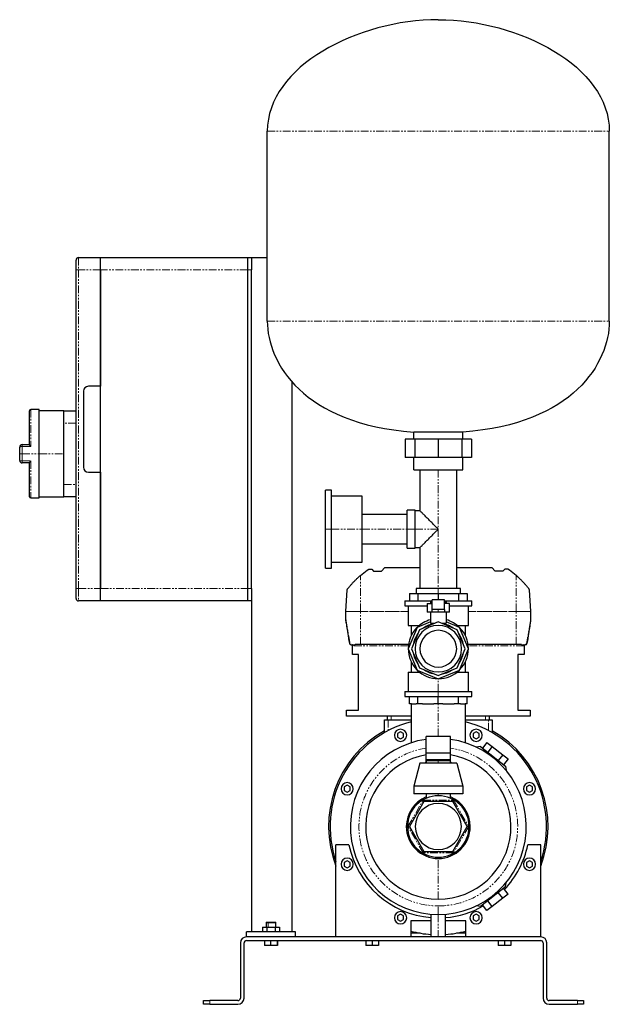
# Model space of a CAD drawing. Header units: millimetres. Extents: x 17 to 1288, y 24 to 827.
# Tile 4 of 4: x 807 to 1288, y 24 to 827. Entities that reach past the tile are written whole.
import ezdxf

# ---------------------------------------------------------------- set-up
doc = ezdxf.new("R2010")
doc.units = ezdxf.units.MM
doc.linetypes.add('PHANTOM', pattern=[12.7, 6.35, -1.27, 1.27, -1.27, 1.27, -1.27])

msp = doc.modelspace()

# ---------------------------------------------------------------- linework, layer by layer
at = {"color": 7, "linetype": 'Continuous', "lineweight": 25}
for p, q in [((1009.45, 581.16), (1009.45, 736.16)), ((1288.45, 581.16), (1288.45, 736.16)), ((853.45, 623.16), (853.45, 631.16)), ((855.45, 633.16), (873.45, 633.16)), ((873.45, 633.16), (993.45, 633.16)), ((873.45, 623.16), (873.45, 633.16)), ((993.45, 633.16), (996.45, 633.16)), ((993.45, 623.16), (993.45, 633.16)), ((996.45, 633.16), (1009.45, 633.16)), ((996.45, 633.16), (996.45, 623.16)), ((853.45, 363.16), (853.45, 623.16)), ((873.45, 363.16), (873.45, 623.16)), ((873.45, 623.16), (873.45, 528.16)), ((993.45, 363.16), (993.45, 623.16)), ((996.45, 363.16), (996.45, 623.16)), ((1029.45, 531.98), (1029.45, 83.16)), ((859.45, 524.16), (859.45, 462.16)), ((873.45, 528.16), (863.45, 528.16)), ((815.45, 480.54), (815.45, 508.16)), ((823.45, 509.16), (816.45, 509.16)), ((823.45, 473.16), (823.45, 509.16)), ((843.45, 508.16), (823.45, 508.16)), ((843.45, 508.16), (853.45, 508.16)), ((843.45, 498.16), (843.45, 508.16)), ((843.45, 473.16), (843.45, 498.16)), ((1168.95, 490.85), (1128.95, 490.85)), ((1128.95, 485.16), (1128.95, 490.85)), ((1168.95, 485.16), (1168.95, 490.85)), ((1121.89, 485.16), (1121.89, 470.16)), ((1129.81, 485.16), (1121.89, 485.16)), ((1129.81, 485.16), (1129.81, 470.16)), ((1148.95, 485.16), (1129.81, 485.16)), ((1148.95, 485.16), (1148.95, 470.16)), ((1168.08, 485.16), (1148.95, 485.16)), ((1168.08, 485.16), (1168.08, 470.16)), ((1176.01, 485.16), (1168.08, 485.16)), ((1176.01, 485.16), (1176.01, 470.16)), ((807.45, 473.16), (807.45, 478.66)), ((809.45, 480.66), (815.45, 480.66)), ((807.45, 467.66), (807.45, 473.16)), ((815.45, 438.16), (815.45, 465.77)), ((823.45, 437.16), (823.45, 473.16)), ((843.45, 448.16), (843.45, 473.16)), ((1129.81, 470.16), (1121.89, 470.16)), ((1128.95, 460.16), (1128.95, 470.16)), ((1148.95, 470.16), (1129.81, 470.16)), ((1168.08, 470.16), (1148.95, 470.16)), ((1176.01, 470.16), (1168.08, 470.16)), ((1168.95, 460.16), (1168.95, 470.16)), ((815.45, 465.66), (809.45, 465.66)), ((863.45, 458.16), (873.45, 458.16)), ((873.45, 458.16), (873.45, 363.16)), ((1128.95, 460.16), (1168.95, 460.16)), ((1133.95, 460.16), (1133.95, 426.66)), ((1163.95, 363.16), (1163.95, 460.16)), ((843.45, 438.16), (843.45, 448.16)), ((1061.85, 443.46), (1056.85, 443.46)), ((1056.85, 411.66), (1056.85, 443.46)), ((1061.85, 411.66), (1061.85, 443.46)), ((816.45, 437.16), (823.45, 437.16)), ((823.45, 438.16), (843.45, 438.16)), ((853.45, 438.16), (843.45, 438.16)), ((1086.85, 438.46), (1061.85, 438.46)), ((1086.85, 411.66), (1086.85, 438.46)), ((1129.95, 427.16), (1123.45, 427.16)), ((1123.45, 411.66), (1123.45, 427.16)), ((1129.95, 411.66), (1129.95, 427.16)), ((1133.95, 426.66), (1129.95, 426.66)), ((1123.45, 423.66), (1086.85, 423.66)), ((1056.85, 379.86), (1056.85, 411.66)), ((1061.85, 379.86), (1061.85, 411.66)), ((1086.85, 384.86), (1086.85, 411.66)), ((1123.45, 396.16), (1123.45, 411.66)), ((1129.95, 396.16), (1129.95, 411.66)), ((1086.85, 399.66), (1123.45, 399.66)), ((1123.45, 396.16), (1129.95, 396.16)), ((1129.95, 396.66), (1133.95, 396.66)), ((1133.95, 396.66), (1133.95, 363.16)), ((1056.85, 379.86), (1061.85, 379.86)), ((1061.85, 384.86), (1086.85, 384.86)), ((1090.98, 378.23), (1092.22, 378.91)), ((1092.22, 378.91), (1094.71, 378.91)), ((1094.71, 378.91), (1096.18, 377.45)), ((1096.18, 377.45), (1102.47, 377.45)), ((1102.47, 377.45), (1105.27, 380.46)), ((1105.27, 380.46), (1133.95, 380.46)), ((1163.95, 380.46), (1192.62, 380.46)), ((1195.43, 377.45), (1192.62, 380.46)), ((1201.71, 377.45), (1195.43, 377.45)), ((1203.19, 378.91), (1201.71, 377.45)), ((1205.68, 378.91), (1203.19, 378.91)), ((1206.92, 378.23), (1205.68, 378.91)), ((853.45, 355.16), (853.45, 363.16)), ((873.45, 353.16), (873.45, 363.16)), ((993.45, 353.16), (993.45, 363.16)), ((996.45, 363.16), (996.45, 353.16)), ((1073.57, 344.58), (1074.5, 362.26)), ((1130.95, 363.16), (1130.95, 359.16)), ((1148.95, 363.16), (1130.95, 363.16)), ((1166.95, 363.16), (1148.95, 363.16)), ((1166.95, 359.16), (1166.95, 363.16)), ((1224.33, 344.58), (1223.4, 362.26)), ((1125.5, 359.16), (1125.5, 353.16)), ((1125.5, 359.16), (1132.37, 359.16)), ((1132.37, 359.16), (1132.37, 353.16)), ((1132.37, 359.16), (1148.95, 359.16)), ((1143.95, 346.24), (1143.95, 353.91)), ((1153.95, 353.91), (1143.95, 353.91)), ((1148.95, 359.16), (1148.95, 353.91)), ((1148.95, 359.16), (1165.53, 359.16)), ((1153.95, 346.24), (1153.95, 353.91)), ((1165.53, 359.16), (1165.53, 353.16)), ((1165.53, 359.16), (1172.4, 359.16)), ((1172.4, 359.16), (1172.4, 353.16)), ((873.45, 353.16), (855.45, 353.16)), ((993.45, 353.16), (873.45, 353.16)), ((996.45, 353.16), (993.45, 353.16)), ((996.45, 353.16), (996.45, 83.16)), ((1121.52, 353.16), (1121.52, 349.16)), ((1121.52, 353.16), (1143.95, 353.16)), ((1121.52, 349.16), (1139.95, 349.16)), ((1124.44, 349.16), (1124.44, 333.16)), ((1139.95, 350.91), (1139.95, 343.91)), ((1139.95, 350.91), (1143.95, 350.91)), ((1142.45, 352.31), (1142.45, 350.91)), ((1142.45, 352.31), (1143.95, 352.31)), ((1148.95, 346.24), (1143.95, 346.24)), ((1153.95, 346.24), (1148.95, 346.24)), ((1153.95, 353.16), (1176.38, 353.16)), ((1153.95, 352.31), (1155.45, 352.31)), ((1157.95, 350.91), (1153.95, 350.91)), ((1155.45, 352.31), (1155.45, 350.91)), ((1157.95, 343.91), (1157.95, 350.91)), ((1157.95, 349.16), (1176.38, 349.16)), ((1173.45, 333.16), (1173.45, 349.16)), ((1176.38, 349.16), (1176.38, 353.16)), ((1073.58, 337.67), (1073.57, 344.53)), ((1143.95, 343.91), (1139.95, 343.91)), ((1142.45, 343.91), (1142.45, 334.88)), ((1148.95, 343.91), (1143.95, 343.91)), ((1153.95, 343.91), (1148.95, 343.91)), ((1157.95, 343.91), (1153.95, 343.91)), ((1155.45, 343.91), (1155.45, 334.88)), ((1224.32, 337.67), (1224.33, 344.53)), ((1131.59, 331.52), (1124.39, 314.16)), ((1124.44, 333.16), (1133.48, 333.16)), ((1126.84, 333.16), (1126.84, 324.72)), ((1133.49, 329.61), (1127.09, 314.16)), ((1142.45, 336.02), (1131.59, 331.52)), ((1148.95, 336.02), (1133.49, 329.61)), ((1142.45, 334.88), (1146.21, 334.88)), ((1164.41, 329.61), (1148.95, 336.02)), ((1151.69, 334.88), (1155.45, 334.88)), ((1166.31, 331.52), (1155.45, 336.02)), ((1170.81, 314.16), (1164.41, 329.61)), ((1164.42, 333.16), (1173.45, 333.16)), ((1173.5, 314.16), (1166.31, 331.52)), ((1171.05, 324.72), (1171.05, 333.16)), ((1077.95, 317.46), (1077.64, 317.46)), ((1078.95, 309.46), (1078.95, 317.46)), ((1078.95, 317.46), (1079.12, 317.46)), ((1085.45, 317.46), (1081.08, 317.46)), ((1124.67, 317.46), (1085.45, 317.46)), ((1124.39, 314.16), (1131.59, 296.79)), ((1127.09, 314.16), (1133.49, 298.7)), ((1164.41, 298.7), (1170.81, 314.16)), ((1166.31, 296.79), (1173.5, 314.16)), ((1212.45, 317.46), (1173.23, 317.46)), ((1216.81, 317.46), (1212.45, 317.46)), ((1218.78, 317.46), (1218.95, 317.46)), ((1218.95, 317.46), (1218.95, 309.46)), ((1220.26, 317.46), (1219.95, 317.46)), ((1083.95, 309.46), (1078.95, 309.46)), ((1083.95, 264.16), (1083.95, 309.46)), ((1218.95, 309.46), (1213.95, 309.46)), ((1213.95, 309.46), (1213.95, 264.16)), ((1126.84, 303.59), (1126.84, 295.16)), ((1133.49, 298.7), (1148.95, 292.29)), ((1148.95, 292.29), (1164.41, 298.7)), ((1171.05, 295.16), (1171.05, 303.59)), ((1124.44, 295.16), (1124.44, 279.16)), ((1124.44, 295.16), (1133.48, 295.16)), ((1131.59, 296.79), (1148.95, 289.6)), ((1148.95, 289.6), (1166.31, 296.79)), ((1164.42, 295.16), (1173.45, 295.16)), ((1173.45, 279.16), (1173.45, 295.16)), ((1121.52, 279.16), (1121.52, 275.16)), ((1121.52, 279.16), (1148.95, 279.16)), ((1121.52, 275.16), (1148.95, 275.16)), ((1125.5, 269.16), (1125.5, 275.16)), ((1132.37, 269.16), (1132.37, 275.16)), ((1148.95, 279.16), (1176.38, 279.16)), ((1148.95, 275.16), (1176.38, 275.16)), ((1148.95, 269.16), (1148.95, 275.16)), ((1165.53, 269.16), (1165.53, 275.16)), ((1172.4, 269.16), (1172.4, 275.16)), ((1176.38, 275.16), (1176.38, 279.16)), ((1126.99, 269.16), (1125.5, 269.16)), ((1126.7, 269.16), (1126.7, 237.37)), ((1126.99, 269.16), (1130.87, 269.16)), ((1132.37, 269.16), (1130.87, 269.16)), ((1135.97, 269.16), (1132.37, 269.16)), ((1135.97, 269.16), (1145.34, 269.16)), ((1148.95, 269.16), (1145.34, 269.16)), ((1152.56, 269.16), (1148.95, 269.16)), ((1152.56, 269.16), (1161.92, 269.16)), ((1165.53, 269.16), (1161.92, 269.16)), ((1167.02, 269.16), (1165.53, 269.16)), ((1167.02, 269.16), (1170.9, 269.16)), ((1172.4, 269.16), (1170.9, 269.16)), ((1171.2, 237.37), (1171.2, 269.16)), ((1073.95, 259.16), (1073.95, 264.16)), ((1073.95, 264.16), (1083.95, 264.16)), ((1126.7, 259.16), (1073.95, 259.16)), ((1107.45, 256.16), (1107.45, 259.16)), ((1223.95, 259.16), (1171.2, 259.16)), ((1190.45, 259.16), (1190.45, 256.16)), ((1213.95, 264.16), (1223.95, 264.16)), ((1223.95, 264.16), (1223.95, 259.16)), ((1104.95, 245.65), (1104.95, 256.16)), ((1104.95, 256.16), (1107.95, 256.16)), ((1107.95, 256.16), (1126.7, 256.16)), ((1171.2, 256.16), (1189.95, 256.16)), ((1189.95, 256.16), (1192.95, 256.16)), ((1192.95, 256.16), (1192.95, 245.65)), ((1118.14, 246.41), (1115.64, 244.97)), ((1115.64, 244.97), (1115.64, 242.08)), ((1115.64, 242.08), (1118.14, 240.64)), ((1120.64, 244.97), (1118.14, 246.41)), ((1118.14, 240.64), (1120.64, 242.08)), ((1120.64, 242.08), (1120.64, 244.97)), ((1158.95, 242.67), (1138.95, 242.67)), ((1138.95, 229.34), (1138.95, 242.67)), ((1158.95, 229.34), (1158.95, 242.67)), ((1179.75, 246.41), (1177.25, 244.97)), ((1177.25, 244.97), (1177.25, 242.08)), ((1177.25, 242.08), (1179.75, 240.64)), ((1182.25, 244.97), (1179.75, 246.41)), ((1179.75, 240.64), (1182.25, 242.08)), ((1182.25, 242.08), (1182.25, 244.97)), ((1183.34, 234.29), (1179.93, 233.87)), ((1183.34, 234.29), (1203.83, 218.28)), ((1188.63, 237.77), (1184.94, 233.04)), ((1188.63, 237.77), (1192.96, 234.39)), ((1192.96, 234.39), (1189.26, 229.66)), ((1192.96, 234.39), (1201.6, 227.64)), ((1138.95, 220.76), (1138.95, 229.34)), ((1138.95, 229.34), (1158.95, 229.34)), ((1158.95, 220.76), (1158.95, 229.34)), ((1201.6, 227.64), (1197.91, 222.91)), ((1201.6, 227.64), (1205.92, 224.26)), ((1133.95, 220.76), (1128.95, 202.01)), ((1163.95, 220.76), (1133.95, 220.76)), ((1138.95, 221.92), (1137.95, 220.76)), ((1139.95, 223.76), (1138.95, 222.76)), ((1138.95, 222.76), (1138.95, 220.76)), ((1148.95, 222.76), (1138.95, 222.76)), ((1139.95, 223.76), (1148.95, 223.76)), ((1148.95, 223.76), (1157.95, 223.76)), ((1158.95, 222.76), (1148.95, 222.76)), ((1158.95, 222.76), (1157.95, 223.76)), ((1158.95, 220.76), (1158.95, 222.76)), ((1159.95, 220.76), (1158.95, 221.92)), ((1163.95, 220.76), (1168.95, 202.01)), ((1205.92, 224.26), (1202.23, 219.53)), ((1203.83, 218.28), (1204.25, 214.87)), ((1074.58, 202.85), (1072.08, 201.4)), ((1072.08, 201.4), (1072.08, 198.52)), ((1077.08, 201.4), (1074.58, 202.85)), ((1077.08, 198.52), (1077.08, 201.4)), ((1128.95, 202.01), (1128.95, 195.76)), ((1168.95, 202.01), (1128.95, 202.01)), ((1168.95, 202.01), (1168.95, 195.76)), ((1223.32, 202.85), (1220.82, 201.4)), ((1220.82, 201.4), (1220.82, 198.52)), ((1225.82, 201.4), (1223.32, 202.85)), ((1225.82, 198.52), (1225.82, 201.4)), ((1072.08, 198.52), (1074.58, 197.07)), ((1074.58, 197.07), (1077.08, 198.52)), ((1168.95, 195.76), (1128.95, 195.76)), ((1138.95, 195.76), (1138.95, 192.18)), ((1158.95, 192.18), (1158.95, 195.76)), ((1220.82, 198.52), (1223.32, 197.07)), ((1223.32, 197.07), (1225.82, 198.52)), ((1137.14, 189.61), (1125.33, 169.16)), ((1160.76, 189.61), (1137.14, 189.61)), ((1172.56, 169.16), (1160.76, 189.61)), ((1125.33, 169.16), (1137.14, 148.71)), ((1160.76, 148.71), (1172.56, 169.16)), ((1065.45, 79.16), (1065.45, 154.16)), ((1075.97, 154.16), (1065.45, 154.16)), ((1232.45, 154.16), (1221.92, 154.16)), ((1232.45, 79.16), (1232.45, 154.16)), ((1137.14, 148.71), (1160.76, 148.71)), ((1074.58, 141.24), (1072.08, 139.79)), ((1072.08, 139.79), (1072.08, 136.91)), ((1072.08, 136.91), (1074.58, 135.46)), ((1077.08, 139.79), (1074.58, 141.24)), ((1074.58, 135.46), (1077.08, 136.91)), ((1077.08, 136.91), (1077.08, 139.79)), ((1223.32, 141.24), (1220.82, 139.79)), ((1220.82, 139.79), (1220.82, 136.91)), ((1220.82, 136.91), (1223.32, 135.46)), ((1225.82, 139.79), (1223.32, 141.24)), ((1223.32, 135.46), (1225.82, 136.91)), ((1225.82, 136.91), (1225.82, 139.79)), ((1203.83, 120.03), (1204.25, 123.44)), ((1203.83, 120.03), (1183.34, 104.02)), ((1201.6, 110.67), (1197.91, 115.4)), ((1205.92, 114.05), (1201.6, 110.67)), ((1205.92, 114.05), (1202.23, 118.78)), ((1183.34, 104.02), (1179.93, 104.44)), ((1188.63, 100.54), (1184.94, 105.27)), ((1192.96, 103.92), (1189.26, 108.65)), ((1201.6, 110.67), (1192.96, 103.92)), ((1118.14, 97.67), (1115.64, 96.23)), ((1120.64, 96.23), (1118.14, 97.67)), ((1142.95, 97.66), (1142.95, 79.16)), ((1154.95, 79.16), (1154.95, 97.66)), ((1179.75, 97.67), (1177.25, 96.23)), ((1182.25, 96.23), (1179.75, 97.67)), ((1192.96, 103.92), (1188.63, 100.54)), ((1008.75, 91.16), (1008.45, 90.86)), ((1008.45, 90.86), (1008.45, 87.16)), ((1008.45, 90.86), (1010.26, 90.86)), ((1008.75, 91.16), (1010.42, 91.16)), ((1010.26, 90.86), (1016.45, 90.86)), ((1010.42, 91.16), (1016.15, 91.16)), ((1016.45, 90.86), (1016.15, 91.16)), ((1016.45, 87.16), (1016.45, 90.86)), ((1115.64, 96.23), (1115.64, 93.34)), ((1115.64, 93.34), (1118.14, 91.9)), ((1118.14, 91.9), (1120.64, 93.34)), ((1120.64, 93.34), (1120.64, 96.23)), ((1142.95, 92.16), (1126.45, 92.16)), ((1126.45, 92.16), (1126.45, 79.16)), ((1171.45, 92.16), (1154.95, 92.16)), ((1171.45, 79.16), (1171.45, 92.16)), ((1177.25, 96.23), (1177.25, 93.34)), ((1177.25, 93.34), (1179.75, 91.9)), ((1179.75, 91.9), (1182.25, 93.34)), ((1182.25, 93.34), (1182.25, 96.23)), ((992.45, 79.16), (992.45, 83.16)), ((1032.45, 83.16), (992.45, 83.16)), ((1005.52, 87.16), (1005.52, 83.16)), ((1005.52, 87.16), (1008.98, 87.16)), ((1008.98, 87.16), (1008.98, 83.16)), ((1008.98, 87.16), (1015.91, 87.16)), ((1015.91, 87.16), (1015.91, 83.16)), ((1015.91, 87.16), (1019.38, 87.16)), ((1019.38, 87.16), (1019.38, 83.16)), ((1032.45, 79.16), (1032.45, 83.16)), ((1134.15, 82.16), (1126.45, 82.16)), ((1171.45, 82.16), (1163.75, 82.16)), ((987.45, 74.16), (987.45, 29.16)), ((990.45, 29.16), (990.45, 74.16)), ((1232.45, 79.16), (992.45, 79.16)), ((992.45, 76.16), (1232.45, 76.16)), ((1007.1, 76.16), (1007.1, 72.16)), ((1012.12, 76.16), (1012.12, 72.16)), ((1017.47, 76.16), (1017.47, 72.16)), ((1017.8, 76.16), (1017.8, 72.16)), ((1089.75, 76.16), (1089.75, 72.16)), ((1094.95, 76.16), (1094.95, 72.16)), ((1100.14, 76.16), (1100.14, 72.16)), ((1197.75, 76.16), (1197.75, 72.16)), ((1202.95, 76.16), (1202.95, 72.16)), ((1208.14, 76.16), (1208.14, 72.16)), ((1234.45, 74.16), (1234.45, 29.16)), ((1237.45, 29.16), (1237.45, 74.16)), ((1012.12, 72.16), (1007.1, 72.16)), ((1017.47, 72.16), (1012.12, 72.16)), ((1017.8, 72.16), (1017.47, 72.16)), ((1094.95, 72.16), (1089.75, 72.16)), ((1100.14, 72.16), (1094.95, 72.16)), ((1202.95, 72.16), (1197.75, 72.16)), ((1208.14, 72.16), (1202.95, 72.16)), ((957.45, 24.16), (957.45, 27.16)), ((957.45, 27.16), (962.45, 27.16)), ((962.45, 24.16), (957.45, 24.16)), ((985.45, 27.16), (962.45, 27.16)), ((962.45, 24.16), (985.45, 24.16)), ((1262.45, 27.16), (1239.45, 27.16)), ((1239.45, 24.16), (1262.45, 24.16)), ((1262.45, 27.16), (1267.45, 27.16)), ((1267.45, 24.16), (1262.45, 24.16)), ((1267.45, 27.16), (1267.45, 24.16))]:
    msp.add_line(p, q, dxfattribs=at)
at = {"color": 8, "linetype": 'PHANTOM', "lineweight": 18}
for p, q in [((1009.45, 736.16), (1288.45, 736.16)), ((855.45, 633.16), (855.45, 623.16)), ((855.45, 623.16), (853.45, 623.16)), ((855.45, 623.16), (855.45, 363.16)), ((873.45, 623.16), (855.45, 623.16)), ((993.45, 623.16), (873.45, 623.16)), ((996.45, 623.16), (993.45, 623.16)), ((1009.45, 581.16), (1288.45, 581.16)), ((816.45, 509.16), (816.45, 478.98)), ((853.45, 498.16), (843.45, 498.16)), ((809.45, 480.66), (809.45, 478.98)), ((809.45, 478.98), (809.45, 473.16)), ((816.45, 478.98), (809.45, 478.98)), ((809.45, 473.16), (807.45, 473.16)), ((809.45, 473.16), (809.45, 467.33)), ((809.45, 473.16), (823.45, 473.16)), ((809.45, 467.33), (816.45, 467.33)), ((809.45, 465.66), (809.45, 467.33)), ((816.45, 467.33), (816.45, 437.16)), ((823.45, 473.16), (843.45, 473.16)), ((1148.95, 460.16), (1148.95, 411.66)), ((843.45, 448.16), (853.45, 448.16)), ((1056.85, 411.66), (1061.85, 411.66)), ((1061.85, 411.66), (1086.85, 411.66)), ((1086.85, 411.66), (1123.45, 411.66)), ((1123.45, 411.66), (1129.95, 411.66)), ((1129.95, 411.66), (1148.95, 411.66)), ((1148.95, 411.66), (1148.95, 363.16)), ((1085.45, 344.58), (1085.45, 373.94)), ((1212.45, 344.58), (1212.45, 373.94)), ((855.45, 363.16), (853.45, 363.16)), ((855.45, 363.16), (855.45, 353.16)), ((855.45, 363.16), (873.45, 363.16)), ((873.45, 363.16), (993.45, 363.16)), ((993.45, 363.16), (996.45, 363.16)), ((1148.95, 359.16), (1148.95, 363.16)), ((1148.95, 343.91), (1148.95, 346.24)), ((1073.57, 344.58), (1085.45, 344.58)), ((1085.45, 344.53), (1073.57, 344.53)), ((1085.45, 344.58), (1085.45, 344.53)), ((1085.45, 344.58), (1124.44, 344.58)), ((1124.44, 344.58), (1085.45, 344.53)), ((1085.45, 317.46), (1085.45, 344.53)), ((1173.45, 344.58), (1212.45, 344.58)), ((1212.45, 344.53), (1173.45, 344.58)), ((1212.45, 344.58), (1212.45, 344.53)), ((1212.45, 344.58), (1224.33, 344.58)), ((1224.33, 344.53), (1212.45, 344.53)), ((1212.45, 317.46), (1212.45, 344.53)), ((1124.56, 316.46), (1079.12, 316.46)), ((1218.77, 316.46), (1173.34, 316.46)), ((1148.95, 279.16), (1148.95, 289.6)), ((1148.95, 275.16), (1148.95, 279.16)), ((1148.95, 242.67), (1148.95, 269.16)), ((1110.45, 259.16), (1110.45, 256.16)), ((1187.45, 256.16), (1187.45, 259.16)), ((1107.95, 256.16), (1107.95, 247.3)), ((1189.95, 247.3), (1189.95, 256.16)), ((1148.95, 223.76), (1148.95, 222.76)), ((1148.95, 222.76), (1148.95, 220.76)), ((1148.95, 195.76), (1148.95, 194.26)), ((1124.18, 169.16), (1136.56, 190.61)), ((1136.56, 190.61), (1161.33, 190.61)), ((1161.33, 190.61), (1173.72, 169.16)), ((1136.56, 147.71), (1124.18, 169.16)), ((1173.72, 169.16), (1161.33, 147.71)), ((1161.33, 147.71), (1136.56, 147.71)), ((1148.95, 109.91), (1148.95, 143.06)), ((1148.95, 97.41), (1148.95, 104.41)), ((1148.95, 97.41), (1148.95, 79.16)), ((1010.42, 91.16), (1010.26, 90.86)), ((1010.26, 87.16), (1010.26, 90.86)), ((962.45, 27.16), (962.45, 24.16)), ((1262.45, 24.16), (1262.45, 27.16))]:
    msp.add_line(p, q, dxfattribs=at)
at = {"color": 7, "linetype": 'Continuous', "lineweight": 25, "flags": 128}
for points in [[(1079.12, 316.46), (1079.12, 317.02), (1079.12, 317.46)], [(1218.78, 317.46), (1218.78, 316.9), (1218.77, 316.46)], [(1127.73, 82.16), (1126.68, 82.42), (1126.45, 82.48)], [(1171.45, 82.48), (1171.22, 82.42), (1170.17, 82.16)]]:
    msp.add_lwpolyline(points, dxfattribs=at)
at = {"color": 7, "linetype": 'Continuous', "lineweight": 25}
for centre, radius, start, end in [((855.45, 631.16), 2, 90, 180), ((863.45, 524.16), 4, 90, 180), ((816.45, 508.16), 1, 90, 180), ((809.45, 478.66), 2, 90, 180), ((809.45, 467.66), 2, 180, 270), ((863.45, 462.16), 4, 180, 270), ((816.45, 438.16), 1, 180, 270), ((855.45, 355.16), 2, 180, 270), ((1074.57, 344.53), 1, 177, 180.1), ((1074.58, 337.67), 1, 180.1, 189.05406), ((1148.95, 314.16), 24.5, 105.38514, 134.68742), ((1148.95, 314.16), 24.5, 45.31258, 74.61486), ((1223.32, 337.67), 1, 350.94594, 359.9), ((1223.33, 344.53), 1, 359.9, 3), ((1148.95, 314.16), 24.5, 135.31258, 180), ((1148.95, 314.16), 18.97, 90, 270), ((1148.95, 314.16), 20.73, 99.50736, 125.49264), ((1148.95, 314.16), 18.97, 270, 90), ((1148.95, 314.16), 20.73, 54.50736, 80.49264), ((1148.95, 314.16), 24.5, 0, 44.68742), ((1148.95, 314.16), 20.73, 144.50736, 170.49264), ((1148.95, 314.16), 15, 90, 270), ((1148.95, 314.16), 15, 270, 90), ((1148.95, 314.16), 20.73, 9.50736, 35.49264), ((1148.95, 314.16), 24.5, 180, 224.68742), ((1148.95, 314.16), 24.5, 315.31258, 0), ((1148.95, 314.16), 20.73, 189.50736, 215.49264), ((1148.95, 314.16), 20.73, 324.50736, 350.49264), ((1148.95, 314.16), 20.73, 234.50736, 260.49264), ((1148.95, 314.16), 20.73, 279.50736, 305.49264), ((1148.95, 314.16), 24.5, 225.31258, 269.68742), ((1148.95, 314.16), 24.5, 270.31258, 314.68742), ((1148.95, 169.16), 88.25, 104.60327, 198.88402), ((1148.95, 169.16), 88.25, 341.11598, 75.39673), ((1148.95, 169.16), 89.55, 119.42906, 201.18159), ((1118.14, 243.53), 5, 90, 270), ((1118.14, 243.53), 5, 270, 90), ((1179.75, 243.53), 5, 90, 270), ((1179.75, 243.53), 5, 270, 90), ((1148.95, 169.16), 89.55, 338.81841, 60.57094), ((1148.95, 169.16), 71.75, 98.01156, 270), ((1148.95, 169.16), 71.75, 270, 81.98844), ((1148.95, 169.16), 59.25, 99.71668, 270), ((1148.95, 169.16), 59.25, 270, 80.28332), ((1074.58, 199.96), 5, 90, 270), ((1074.58, 199.96), 5, 270, 90), ((1223.32, 199.96), 5, 90, 270), ((1223.32, 199.96), 5, 270, 90), ((1148.95, 169.16), 26.1, 112.52843, 180), ((1148.95, 169.16), 25.1, 0, 180), ((1148.95, 169.16), 26.1, 0, 67.47157), ((1148.95, 169.16), 18.83, 0, 180), ((1148.95, 169.16), 26.1, 180, 0), ((1148.95, 169.16), 25.1, 180, 0), ((1148.95, 169.16), 18.83, 180, 0), ((1148.95, 169.16), 74.5, 191.61546, 265.38057), ((1148.95, 169.16), 74.5, 316.46723, 348.38454), ((1074.58, 138.35), 5, 90, 270), ((1074.58, 138.35), 5, 270, 90), ((1223.32, 138.35), 5, 90, 270), ((1223.32, 138.35), 5, 270, 90), ((1118.14, 94.78), 5, 90, 270), ((1118.14, 94.78), 5, 270, 90), ((1148.95, 169.16), 74.5, 274.61943, 299.53277), ((1179.75, 94.78), 5, 90, 270), ((1179.75, 94.78), 5, 270, 90), ((1148.95, 169.16), 88.25, 255.22893, 266.10153), ((1148.95, 169.16), 88.25, 273.89847, 284.77107), ((992.45, 74.16), 5, 90, 180), ((992.45, 74.16), 2, 90, 180), ((1232.45, 74.16), 5, 0, 90), ((1232.45, 74.16), 2, 0, 90), ((985.45, 29.16), 5, 270, 0), ((985.45, 29.16), 2, 270, 0), ((1239.45, 29.16), 5, 180, 270), ((1239.45, 29.16), 2, 180, 270)]:
    msp.add_arc(centre, radius, start, end, dxfattribs=at)
at = {"color": 8, "linetype": 'PHANTOM', "lineweight": 18}
for centre, radius, start, end in [((808.96, 475.65), 3.37, 81.68985, 116.68782), ((808.96, 470.67), 3.37, 243.31218, 278.31015), ((1148.95, 169.16), 64.75, 98.88433, 270), ((1148.95, 169.16), 64.75, 270, 81.11567)]:
    msp.add_arc(centre, radius, start, end, dxfattribs=at)
at = {"color": 7, "linetype": 'Continuous', "lineweight": 25}
for points in [[(1148.95, 827.16), (1083.44, 827.16), (1009.45, 789.3), (1009.45, 736.16)], [(1148.95, 827.16), (1214.46, 827.16), (1288.45, 789.3), (1288.45, 736.16)], [(1009.45, 581.16), (1009.45, 547.57), (1038.64, 497.32), (1128.95, 490.85)], [(1288.45, 581.16), (1288.45, 547.57), (1259.26, 497.32), (1168.95, 490.85)], [(1085.45, 373.94), (1087.22, 375.45), (1089.07, 376.89), (1090.98, 378.23)], [(1212.45, 373.94), (1210.68, 375.45), (1208.83, 376.89), (1206.92, 378.23)]]:
    msp.add_open_spline(points, degree=3, dxfattribs=at)
for points, knots in [([(816.45, 478.98), (816.42, 479.02), (816.37, 479.1), (816.29, 479.21), (816.22, 479.3), (816.16, 479.38), (816.07, 479.52), (815.95, 479.69), (815.79, 479.9), (815.66, 480.1), (815.56, 480.26), (815.49, 480.38), (815.46, 480.48), (815.45, 480.52), (815.45, 480.54)], [0, 0, 0, 0, 0.063856, 0.120873, 0.171052, 0.214393, 0.250897, 0.383944, 0.499792, 0.631929, 0.749742, 0.839158, 0.922245, 1, 1, 1, 1]), ([(815.45, 465.77), (815.45, 465.78), (815.45, 465.8), (815.46, 465.84), (815.47, 465.88), (815.5, 465.93), (815.52, 465.98), (815.57, 466.07), (815.66, 466.21), (815.79, 466.41), (815.95, 466.62), (816.1, 466.84), (816.27, 467.07), (816.38, 467.24), (816.45, 467.33)], [0, 0, 0, 0, 0.038302, 0.077798, 0.118633, 0.160938, 0.20483, 0.250416, 0.368189, 0.500359, 0.616166, 0.749246, 0.853253, 1, 1, 1, 1]), ([(1148.95, 411.66), (1148.32, 412.28), (1147.66, 412.94), (1146.26, 414.35), (1145.52, 415.09), (1143.98, 416.62), (1143.18, 417.42), (1141.57, 419.04), (1140.75, 419.86), (1139.15, 421.46), (1138.37, 422.24), (1136.93, 423.68), (1136.27, 424.34), (1135.16, 425.44), (1134.71, 425.89), (1134.11, 426.5), (1133.95, 426.66), (1133.95, 426.66)], [0, 0, 0, 0, 0.125, 0.125, 0.25, 0.25, 0.375, 0.375, 0.5, 0.5, 0.625, 0.625, 0.75, 0.75, 0.875, 0.875, 1, 1, 1, 1]), ([(1133.95, 396.66), (1133.95, 396.66), (1134.11, 396.81), (1134.71, 397.42), (1135.16, 397.87), (1136.27, 398.97), (1136.93, 399.63), (1138.37, 401.07), (1139.15, 401.86), (1140.75, 403.46), (1141.57, 404.27), (1143.18, 405.89), (1143.98, 406.69), (1145.52, 408.22), (1146.26, 408.96), (1147.66, 410.37), (1148.32, 411.03), (1148.95, 411.66)], [0, 0, 0, 0, 0.125, 0.125, 0.25, 0.25, 0.375, 0.375, 0.5, 0.5, 0.625, 0.625, 0.75, 0.75, 0.875, 0.875, 1, 1, 1, 1]), ([(1074.5, 362.26), (1074.5, 362.26), (1074.5, 362.26), (1074.51, 362.28), (1074.52, 362.3), (1074.55, 362.33), (1074.57, 362.37), (1074.61, 362.41), (1074.65, 362.47), (1074.7, 362.53), (1074.75, 362.6), (1074.89, 362.78), (1075.16, 363.14), (1075.64, 363.75), (1076.21, 364.46), (1076.84, 365.22), (1077.53, 366.05), (1078.52, 367.17), (1079.59, 368.35), (1080.74, 369.53), (1081.63, 370.43), (1082.55, 371.32), (1083.34, 372.06), (1083.98, 372.65), (1084.47, 373.09), (1084.96, 373.51), (1085.29, 373.8), (1085.45, 373.94)], [0, 0, 0, 0, 0.012261, 0.024517, 0.03679, 0.049101, 0.06147, 0.073919, 0.086467, 0.099134, 0.11194, 0.124903, 0.185586, 0.250113, 0.310905, 0.375035, 0.436448, 0.500087, 0.624469, 0.68702, 0.74985, 0.812641, 0.875038, 0.906629, 0.937962, 0.969073, 1, 1, 1, 1]), ([(1223.4, 362.26), (1223.4, 362.26), (1223.4, 362.26), (1223.39, 362.28), (1223.37, 362.3), (1223.35, 362.33), (1223.32, 362.36), (1223.29, 362.41), (1223.25, 362.47), (1223.2, 362.53), (1223.14, 362.6), (1223.01, 362.78), (1222.73, 363.14), (1222.26, 363.74), (1221.69, 364.45), (1221.07, 365.21), (1220.37, 366.03), (1219.39, 367.16), (1218.3, 368.35), (1217.16, 369.53), (1216.24, 370.45), (1215.32, 371.35), (1214.52, 372.09), (1213.9, 372.67), (1213.4, 373.11), (1212.92, 373.53), (1212.6, 373.8), (1212.45, 373.94)], [0, 0, 0, 0, 0.012117, 0.024284, 0.036513, 0.048817, 0.061209, 0.073701, 0.086304, 0.09903, 0.111891, 0.124898, 0.184762, 0.250107, 0.309388, 0.375028, 0.433854, 0.500081, 0.624465, 0.68709, 0.749847, 0.817639, 0.875036, 0.908188, 0.940061, 0.970663, 1, 1, 1, 1]), ([(1143.95, 343.91), (1143.95, 343.96), (1143.95, 344.08), (1143.95, 344.28), (1143.95, 344.5), (1143.95, 344.76), (1143.95, 345.12), (1143.95, 345.62), (1143.95, 346.02), (1143.95, 346.24)], [0, 0, 0, 0, 0.078024, 0.167034, 0.26703, 0.378016, 0.499991, 0.726691, 1, 1, 1, 1]), ([(1153.95, 346.24), (1153.95, 346.02), (1153.95, 345.62), (1153.95, 345.06), (1153.95, 344.6), (1153.95, 344.22), (1153.95, 344), (1153.95, 343.91)], [0, 0, 0, 0, 0.273271, 0.500031, 0.697191, 0.863845, 1, 1, 1, 1]), ([(1076.65, 318.3), (1076.18, 321.26), (1075.75, 324), (1074.98, 328.8), (1074.65, 330.86), (1074.12, 334.19), (1073.92, 335.45), (1073.66, 337.11), (1073.59, 337.51), (1073.59, 337.51)], [0, 0, 0, 0, 0.25, 0.25, 0.5, 0.5, 0.75, 0.75, 1, 1, 1, 1]), ([(1224.31, 337.51), (1224.31, 337.51), (1224.24, 337.11), (1223.98, 335.45), (1223.78, 334.19), (1223.25, 330.86), (1222.92, 328.8), (1222.15, 324), (1221.72, 321.26), (1221.24, 318.3)], [0, 0, 0, 0, 0.25, 0.25, 0.5, 0.5, 0.75, 0.75, 1, 1, 1, 1]), ([(1077.06, 317.64), (1077.04, 317.66), (1077, 317.69), (1076.94, 317.74), (1076.88, 317.8), (1076.83, 317.87), (1076.77, 317.96), (1076.7, 318.1), (1076.67, 318.23), (1076.65, 318.3)], [0, 0, 0, 0, 0.086626, 0.179861, 0.279799, 0.386516, 0.500074, 0.708047, 1, 1, 1, 1]), ([(1077.06, 317.64), (1077.08, 317.63), (1077.13, 317.6), (1077.19, 317.56), (1077.27, 317.53), (1077.36, 317.49), (1077.49, 317.46), (1077.59, 317.46), (1077.64, 317.46)], [0, 0, 0, 0, 0.122868, 0.246677, 0.371874, 0.498896, 0.749993, 1, 1, 1, 1]), ([(1077.95, 317.46), (1077.98, 317.45), (1078.04, 317.45), (1078.12, 317.44), (1078.21, 317.42), (1078.32, 317.39), (1078.46, 317.32), (1078.62, 317.21), (1078.75, 317.06), (1078.85, 316.9), (1078.91, 316.75), (1078.94, 316.6), (1078.95, 316.5), (1078.95, 316.46)], [0, 0, 0, 0, 0.063651, 0.126215, 0.187999, 0.24932, 0.376603, 0.499168, 0.626689, 0.749488, 0.834198, 0.916869, 1, 1, 1, 1]), ([(1079.12, 316.46), (1079.12, 316.48), (1079.13, 316.52), (1079.13, 316.58), (1079.15, 316.65), (1079.17, 316.71), (1079.21, 316.79), (1079.28, 316.9), (1079.42, 317.04), (1079.63, 317.18), (1079.92, 317.31), (1080.26, 317.39), (1080.65, 317.45), (1080.93, 317.45), (1081.08, 317.46)], [0, 0, 0, 0, 0.024537, 0.049076, 0.073954, 0.099495, 0.125997, 0.185971, 0.251522, 0.368036, 0.501642, 0.649775, 0.815378, 1, 1, 1, 1]), ([(1216.81, 317.46), (1216.89, 317.45), (1217.04, 317.45), (1217.26, 317.44), (1217.46, 317.42), (1217.65, 317.39), (1217.82, 317.35), (1218.04, 317.28), (1218.27, 317.18), (1218.48, 317.04), (1218.61, 316.9), (1218.69, 316.78), (1218.74, 316.67), (1218.77, 316.56), (1218.77, 316.49), (1218.77, 316.46)], [0, 0, 0, 0, 0.094728, 0.184559, 0.269641, 0.350151, 0.426298, 0.498329, 0.631989, 0.74862, 0.814171, 0.874223, 0.917752, 0.959181, 1, 1, 1, 1]), ([(1218.95, 316.46), (1218.95, 316.48), (1218.95, 316.54), (1218.96, 316.63), (1218.98, 316.72), (1219.01, 316.8), (1219.06, 316.92), (1219.14, 317.06), (1219.28, 317.21), (1219.44, 317.32), (1219.6, 317.4), (1219.78, 317.45), (1219.89, 317.45), (1219.95, 317.46)], [0, 0, 0, 0, 0.04998, 0.099445, 0.148935, 0.198989, 0.250127, 0.372663, 0.500009, 0.622642, 0.750113, 0.873459, 1, 1, 1, 1]), ([(1220.26, 317.46), (1220.29, 317.46), (1220.36, 317.46), (1220.46, 317.47), (1220.57, 317.5), (1220.7, 317.55), (1220.79, 317.61), (1220.83, 317.64)], [0, 0, 0, 0, 0.165947, 0.331948, 0.498952, 0.752221, 1, 1, 1, 1]), ([(1220.83, 317.64), (1220.85, 317.65), (1220.9, 317.69), (1220.95, 317.74), (1221.01, 317.8), (1221.07, 317.87), (1221.12, 317.94), (1221.16, 318.02), (1221.2, 318.12), (1221.23, 318.22), (1221.24, 318.28), (1221.24, 318.3)], [0, 0, 0, 0, 0.083688, 0.175725, 0.276068, 0.384596, 0.501121, 0.611615, 0.750604, 0.914631, 1, 1, 1, 1]), ([(1136.56, 190.61), (1136.63, 190.49), (1136.71, 190.36), (1136.85, 190.11), (1136.92, 190), (1137.03, 189.8), (1137.07, 189.72), (1137.13, 189.63), (1137.14, 189.61), (1137.14, 189.61)], [0, 0, 0, 0, 0.25, 0.25, 0.5, 0.5, 0.75, 0.75, 1, 1, 1, 1]), ([(1161.33, 190.61), (1161.26, 190.49), (1161.19, 190.36), (1161.05, 190.11), (1160.98, 190), (1160.87, 189.8), (1160.82, 189.72), (1160.77, 189.63), (1160.76, 189.61), (1160.76, 189.61)], [0, 0, 0, 0, 0.25, 0.25, 0.5, 0.5, 0.75, 0.75, 1, 1, 1, 1]), ([(1124.18, 169.16), (1124.32, 169.16), (1124.46, 169.16), (1124.75, 169.16), (1124.88, 169.16), (1125.11, 169.16), (1125.2, 169.16), (1125.31, 169.16), (1125.33, 169.16), (1125.33, 169.16)], [0, 0, 0, 0, 0.25, 0.25, 0.5, 0.5, 0.75, 0.75, 1, 1, 1, 1]), ([(1172.56, 169.16), (1172.56, 169.16), (1172.59, 169.16), (1172.7, 169.16), (1172.79, 169.16), (1173.01, 169.16), (1173.15, 169.16), (1173.43, 169.16), (1173.58, 169.16), (1173.72, 169.16)], [0, 0, 0, 0, 0.25, 0.25, 0.5, 0.5, 0.75, 0.75, 1, 1, 1, 1]), ([(1137.14, 148.71), (1137.14, 148.71), (1137.13, 148.68), (1137.07, 148.59), (1137.03, 148.51), (1136.92, 148.31), (1136.85, 148.2), (1136.71, 147.95), (1136.63, 147.82), (1136.56, 147.71)], [0, 0, 0, 0, 0.25, 0.25, 0.5, 0.5, 0.75, 0.75, 1, 1, 1, 1]), ([(1160.76, 148.71), (1160.76, 148.71), (1160.77, 148.68), (1160.82, 148.59), (1160.87, 148.51), (1160.98, 148.31), (1161.05, 148.2), (1161.19, 147.95), (1161.26, 147.82), (1161.33, 147.71)], [0, 0, 0, 0, 0.25, 0.25, 0.5, 0.5, 0.75, 0.75, 1, 1, 1, 1])]:
    msp.add_open_spline(points, degree=3, knots=knots, dxfattribs=at)
at = {"color": 8, "linetype": 'PHANTOM', "lineweight": 18}
for points, knots in [([(1073.58, 337.67), (1073.58, 337.67), (1073.58, 337.67), (1073.58, 337.65), (1073.59, 337.62), (1073.59, 337.59), (1073.6, 337.54), (1073.61, 337.48), (1073.62, 337.42), (1073.64, 337.34), (1073.65, 337.25), (1073.67, 337.15), (1073.69, 337.04), (1073.71, 336.92), (1073.73, 336.79), (1073.76, 336.65), (1073.78, 336.5), (1073.83, 336.23), (1073.9, 335.83), (1074, 335.24), (1074.12, 334.58), (1074.26, 333.75), (1074.44, 332.72), (1074.66, 331.47), (1074.9, 330.08), (1075.16, 328.6), (1075.43, 327.04), (1075.71, 325.41), (1076.02, 323.64), (1076.35, 321.76), (1076.7, 319.74), (1076.94, 318.35), (1077.06, 317.64)], [0, 0, 0, 0, 0.00637, 0.012775, 0.019248, 0.025819, 0.032517, 0.039372, 0.046409, 0.053651, 0.061121, 0.068839, 0.076824, 0.085091, 0.093656, 0.102532, 0.111731, 0.121263, 0.149437, 0.180467, 0.214478, 0.251568, 0.3053, 0.364788, 0.430127, 0.501388, 0.571107, 0.64615, 0.726541, 0.812303, 0.903451, 1, 1, 1, 1]), ([(1220.83, 317.64), (1220.9, 318.04), (1221.04, 318.81), (1221.24, 319.96), (1221.43, 321.07), (1221.62, 322.15), (1221.8, 323.18), (1221.97, 324.18), (1222.14, 325.14), (1222.3, 326.07), (1222.45, 326.95), (1222.6, 327.8), (1222.79, 328.86), (1223, 330.11), (1223.25, 331.5), (1223.46, 332.75), (1223.64, 333.78), (1223.79, 334.62), (1223.9, 335.29), (1224.01, 335.88), (1224.08, 336.32), (1224.14, 336.66), (1224.18, 336.89), (1224.22, 337.1), (1224.25, 337.28), (1224.27, 337.42), (1224.29, 337.53), (1224.31, 337.61), (1224.32, 337.66), (1224.32, 337.67), (1224.32, 337.67)], [0, 0, 0, 0, 0.053502, 0.105386, 0.155654, 0.204307, 0.251348, 0.296781, 0.340608, 0.382833, 0.423459, 0.462491, 0.499935, 0.571293, 0.636699, 0.696225, 0.749967, 0.787575, 0.821991, 0.853317, 0.88169, 0.897923, 0.913176, 0.927514, 0.941018, 0.953784, 0.965925, 0.977573, 0.988877, 1, 1, 1, 1])]:
    msp.add_open_spline(points, degree=3, knots=knots, dxfattribs=at)

doc.saveas('drawing.dxf')
